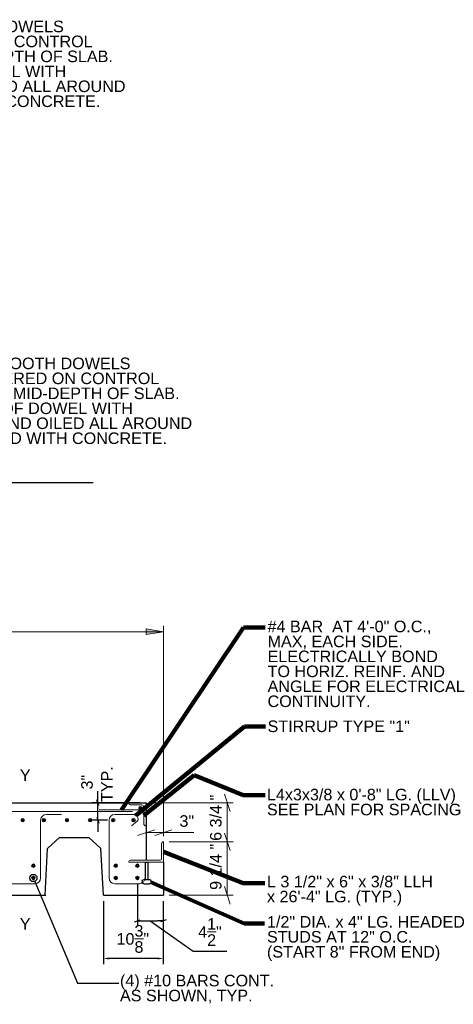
# Model space of a CAD drawing. Header units: inches. Extents: x 14731 to 15192, y 29822 to 30134.
# Tile 3 of 6: x 14875 to 14950, y 29954 to 30124. Entities that reach past the tile are written whole.
import ezdxf
from ezdxf.enums import TextEntityAlignment as Align

# ---------------------------------------------------------------- set-up
doc = ezdxf.new("R2010")
doc.units = ezdxf.units.IN
doc.header["$LTSCALE"] = 0.05
doc.header["$MEASUREMENT"] = 0
for name, color, linetype, lineweight in [('G-ANNO-DIM', 1, 'Continuous', 0), ('G-ANNO-TEXT', 7, 'Continuous', 30), ('Level 1', 7, 'Continuous', 0), ('S-REIN-RBAR', 7, 'Continuous', 13)]:
    doc.layers.add(name, color=color, linetype=linetype, lineweight=lineweight)
doc.styles.add("3 4 1'-0", font='arial.ttf', dxfattribs={"height": 2})
doc.dimstyles.new("3 4 1'-0", dxfattribs={"dimtxt": 2, "dimasz": 1, "dimexe": 1, "dimexo": 1, "dimgap": 1, "dimtad": 1, "dimdec": 0, "dimrnd": 0.0625, "dimzin": 11, "dimdsep": 46, "dimlunit": 4, "dimtxsty": "3 4 1'-0", "dimcen": 0, "dimadec": 4, "dimazin": 3, "dimtfac": 1, "dimtdec": 0, "dimtofl": 0, "dimtmove": 0, "dimatfit": 3, "dimfxl": 1, "dimtolj": 1, "dimtzin": 0, "dimarcsym": 0})

# ---------------------------------------------------------------- blocks, each defined once
blk = doc.blocks.new('l6x312x516-e')
at = {"layer": 'Level 1', "extrusion": (-1.32025e-26, 0, -1), "flags": 128}
blk.add_lwpolyline([(0, -3.5), (0, 0), (-6, 0), (-6, -0.01), (-6, -0.01, 0.414214), (-5.7, -0.31), (-5.7, -0.31), (-0.61, -0.31), (-0.61, -0.31, -0.414214), (-0.31, -0.61), (-0.31, -0.61), (-0.31, -3.2), (-0.31, -3.2, 0.414214), (-0.01, -3.5), (-0.01, -3.5), (0, -3.5)], format="xyb", dxfattribs=at)
blk = doc.blocks.new('REINFDOT1')
for radius in [0.00313, 0.00187, 0.000625]:
    blk.add_circle((0, 0), radius)
blk = doc.blocks.new('REINF. DOT')
at = {"layer": 'S-REIN-RBAR', "xscale": 100, "yscale": 100, "zscale": 100, "rotation": 90.00000000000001}
blk.add_blockref('REINFDOT1', (36.53, 24.59), dxfattribs=at)
blk = doc.blocks.new('*U474')
at = {"layer": 'S-REIN-RBAR'}
for p, q in [((-6.749987, 6.000006), (-4.124987, 6.000006)), ((4.125013, 6.000006), (6.750013, 6.000006)), ((-3.124987, 5.000006), (-3.124987, -4.999994)), ((3.125013, -4.999994), (3.125013, 5.000006)), ((-2.124987, -5.999994), (2.125013, -5.999994))]:
    blk.add_line(p, q, dxfattribs=at)
at = {"layer": 'S-REIN-RBAR', "extrusion": (0, 0, -1)}
for centre, start, end in [((4.124987, 5.000006), 90, 180), ((-4.125013, 5.000006), 0, 90)]:
    blk.add_arc(centre, 1, start, end, dxfattribs=at)
at = {"layer": 'S-REIN-RBAR'}
for centre, start, end in [((-2.124987, -4.999994), 180, 270), ((2.125013, -4.999994), 270, 0)]:
    blk.add_arc(centre, 1, start, end, dxfattribs=at)
blk = doc.blocks.new('*U476')
at = {"layer": 'S-REIN-RBAR'}
for p, q in [((-2.125019, 5.999995), (0.968731, 5.999995)), ((-3.125019, -5.000005), (-3.125019, 4.999995)), ((1.742651, 4.815062), (0.763129, 4.013816)), ((3.124981, -2.250005), (3.124981, -5.000005)), ((2.124981, -6.000005), (-2.125019, -6.000005))]:
    blk.add_line(p, q, dxfattribs=at)
for centre, start, end in [((-2.125019, 4.999995), 90, 180), ((-2.125019, -5.000005), 180, 270), ((2.124981, -5.000005), 270, 0)]:
    blk.add_arc(centre, 1, start, end, dxfattribs=at)
at = {"layer": 'S-REIN-RBAR', "extrusion": (0, 0, -1)}
for centre, radius, start, end in [((-0.968731, 4.999995), 1, 90, 156.16139), ((-1.426075, 5.202076), 0.5, 156.16139, 230.716952)]:
    blk.add_arc(centre, radius, start, end, dxfattribs=at)
blk = doc.blocks.new('*U477')
at = {"layer": 'G-ANNO-TEXT'}
for p, q in [((-0.249993, 1.874993), (-0.249993, -1.125007)), ((-0.749993, -1.375007), (-0.749993, -1.625007)), ((-0.499993, -1.125007), (0.500007, -1.125007)), ((0.750007, -1.375007), (0.750007, -1.625007)), ((-0.499993, -1.875007), (0.500007, -1.875007))]:
    blk.add_line(p, q, dxfattribs=at)
at = {"layer": 'G-ANNO-TEXT', "flags": 128}
blk.add_lwpolyline([(-0.249993, 1.874993), (0.250007, 1.874993), (0.250007, -1.125007)], dxfattribs=at)
at = {"layer": 'G-ANNO-TEXT', "extrusion": (0, 0, -1)}
for centre, start, end in [((0.499993, -1.375007), 0, 90), ((0.499993, -1.625007), 270, 0), ((-0.500007, -1.375007), 90, 180), ((-0.500007, -1.625007), 180, 270)]:
    blk.add_arc(centre, 0.25, start, end, dxfattribs=at)
blk = doc.blocks.new('_Oblique_0.3')
at = {"color": 0, "linetype": 'ByBlock', "lineweight": -2}
for p, q in [((0, 0), (-1, 0)), ((0.5, 0.166667), (-0.5, -0.166667))]:
    blk.add_line(p, q, dxfattribs=at)
blk = doc.blocks.new('*D549')
at = {"layer": 'G-ANNO-DIM', "color": 0, "lineweight": -2, "transparency": 16777216}
for p, q in [((14895.46, 29974.43), (14895.46, 29967.02)), ((14899.96, 29971.43), (14899.96, 29967.02)), ((14896.46, 29968.02), (14898.96, 29968.02)), ((14897.71, 29968.02), (14905.12, 29962.75)), ((14905.12, 29962.75), (14910.96, 29962.75))]:
    blk.add_line(p, q, dxfattribs=at)
at = {"layer": 'G-ANNO-DIM', "color": 0, "lineweight": -2, "transparency": 16777216, "rotation": 180}
blk.add_blockref('_Oblique_0.3', (14895.46, 29968.02), dxfattribs=at)
at = {"layer": 'G-ANNO-DIM', "color": 0, "lineweight": -2, "transparency": 16777216}
blk.add_blockref('_Oblique_0.3', (14899.96, 29968.02), dxfattribs=at)
at = {"layer": 'G-ANNO-DIM', "color": 0, "transparency": 16777216, "insert": (14908.04, 29966.09), "char_height": 2, "attachment_point": 5, "style": "3 4 1'-0"}
blk.add_mtext('\\A1;4{\\H1x;\\S1/2;}"', dxfattribs=at)
blk = doc.blocks.new('*D550')
at = {"layer": 'G-ANNO-DIM', "color": 0, "lineweight": -2, "transparency": 16777216}
for p, q in [((14889.59, 29971.43), (14889.59, 29960.5)), ((14899.96, 29971.43), (14899.96, 29960.5)), ((14898.96, 29961.5), (14890.59, 29961.5))]:
    blk.add_line(p, q, dxfattribs=at)
at = {"layer": 'G-ANNO-DIM', "color": 0, "transparency": 16777216}
for points in [[(14890.59, 29961.67), (14890.59, 29961.33), (14889.59, 29961.5)], [(14898.96, 29961.67), (14898.96, 29961.33), (14899.96, 29961.5)]]:
    blk.add_solid(points, dxfattribs=at)
at = {"layer": 'G-ANNO-DIM', "color": 0, "transparency": 16777216, "insert": (14894.68, 29964.89), "char_height": 2, "attachment_point": 5, "style": "3 4 1'-0"}
blk.add_mtext('\\A1;10{\\H1x;\\S3/8;}"', dxfattribs=at)
blk = doc.blocks.new('*D552')
at = {"layer": 'G-ANNO-DIM', "color": 0, "lineweight": -2, "transparency": 16777216}
for p, q in [((14888.6, 29989.43), (14888.6, 29990.43)), ((14895.96, 29988.43), (14887.6, 29988.43)), ((14888.6, 29985.43), (14888.6, 29988.43)), ((14890.28, 29985.43), (14887.6, 29985.43)), ((14888.6, 29984.43), (14888.6, 29983.43))]:
    blk.add_line(p, q, dxfattribs=at)
for p, rotation in [((14888.6, 29988.43), 270), ((14888.6, 29985.43), 90)]:
    blk.add_blockref('_Oblique_0.3', p, dxfattribs=dict(at, rotation=rotation))
at = {"layer": 'G-ANNO-DIM', "color": 0, "transparency": 16777216, "insert": (14886.75, 29992), "char_height": 2, "attachment_point": 5, "rotation": 90, "style": "3 4 1'-0"}
blk.add_mtext('\\A1;3"', dxfattribs=at)
blk = doc.blocks.new('l4x3x38-e')
at = {"layer": 'Level 1', "extrusion": (1.58266e-15, 0, -1), "flags": 128}
blk.add_lwpolyline([(-0.38, -3.63, 0.414214), (-0.01, -4), (-0.01, -4), (0, -4), (0, 0), (-3, 0), (-3, -0.01), (-3, -0.01, 0.414214), (-2.63, -0.38), (-2.63, -0.38), (-0.75, -0.38), (-0.75, -0.38, -0.414214), (-0.38, -0.75), (-0.38, -0.75), (-0.38, -3.63)], format="xyb", dxfattribs=at)

msp = doc.modelspace()

# ---------------------------------------------------------------- hatches: boundary and pattern name
at = {"layer": 'G-ANNO-DIM', "linetype": 'Continuous', "extrusion": (0, 0, -1)}
msp.add_hatch(color=256, dxfattribs=at).paths.add_polyline_path([(-14896.96301152, 30018.52695991), (-14899.96301152, 30018.02695991), (-14896.96301152, 30017.52695991)])

# ---------------------------------------------------------------- linework, layer by layer
at = {"layer": 'G-ANNO-DIM'}
for p, q in [((14899.963012, 29982.67724967, -5.279528), (14899.963012, 30019.02695967, -5.279528)), ((14777.588012, 30018.02695967, -5.279528), (14899.963012, 30018.02695967, -5.279528)), ((14910.542937, 29989.92724967, -5.279528), (14911.542937, 29986.92724967, -5.279528)), ((14897.963012, 29988.42724967, -5.279528), (14912.042937, 29988.42724967, -5.279528)), ((14911.042937, 29981.67724967, -5.279528), (14911.042937, 29988.42724967, -5.279528)), ((14896.963012, 29987.42724967, -5.279528), (14896.963012, 29982.28489667, -5.279528)), ((14895.463012, 29982.78489667, -5.279528), (14898.463012, 29983.78489667, -5.279528)), ((14899.963012, 29983.28489667, -5.279528), (14896.963012, 29983.28489667, -5.279528)), ((14901.463012, 29983.78489667, -5.279528), (14898.463012, 29982.78489667, -5.279528)), ((14899.963012, 29982.67724967, -5.279528), (14899.963012, 29984.28489667, -5.279528)), ((14905.236654, 29983.28489667, -5.279528), (14899.963012, 29983.28489667, -5.279528)), ((14910.542937, 29983.17724967, -5.279528), (14911.542937, 29980.17724967, -5.279528)), ((14911.542937, 29980.17724967, -5.279528), (14910.542937, 29983.17724967, -5.279528)), ((14900.963012, 29981.67724967, -5.279528), (14912.042937, 29981.67724967, -5.279528)), ((14911.042937, 29981.91346167, -5.279528), (14911.042937, 29981.67724967, -5.279528)), ((14911.042937, 29972.42724967, -5.279528), (14911.042937, 29981.67724967, -5.279528)), ((14911.542937, 29970.92724967, -5.279528), (14910.542937, 29973.92724967, -5.279528)), ((14900.963012, 29972.42724967, -5.279528), (14912.042937, 29972.42724967, -5.279528))]:
    msp.add_line(p, q, dxfattribs=at)
at = {"layer": 'G-ANNO-DIM', "elevation": -5.279528, "flags": 128}
msp.add_lwpolyline([(14896.963012, 30018.52695967), (14899.963012, 30018.02695967), (14896.963012, 30017.52695967)], close=True, dxfattribs=at)
at = {"layer": 'G-ANNO-DIM', "extrusion": (0, 0, -1)}
msp.add_solid([(-14896.963012, 30018.52695967, 5.279528), (-14899.963012, 30018.02695967, 5.279528), (-14896.963012, 30017.52695967, 5.279528)], dxfattribs=at)
at = {"layer": 'G-ANNO-TEXT'}
for p, q in [((14887.799762, 30043.77342667), (14792.413625, 30043.77342667)), ((14777.588012, 29988.42724967, -5.279528), (14896.963012, 29988.42724967, -5.279528)), ((14896.963012, 29988.42724967, -5.279528), (14896.963012, 29978.48924967, -5.279528)), ((14879.894869, 29980.54569967, -5.279508), (14881.996222, 29982.42724967, -5.279508)), ((14881.996222, 29982.42724967, -5.279508), (14887.061189, 29982.42724967, -5.279508)), ((14889.162542, 29980.54569967, -5.279508), (14887.061189, 29982.42724967, -5.279508)), ((14879.469399, 29972.42724967, -5.279508), (14879.894869, 29980.54569967, -5.279508)), ((14889.588012, 29972.42724967, -5.279508), (14889.162542, 29980.54569967, -5.279508)), ((14899.963012, 29978.17724967, -5.279528), (14899.963012, 29972.42724967, -5.279528)), ((14871.588012, 29972.42724967, -5.279508), (14879.588012, 29972.42724967, -5.279508)), ((14889.588012, 29972.42724967, -5.279508), (14899.963012, 29972.42724967, -5.279508))]:
    msp.add_line(p, q, dxfattribs=at)
at = {"layer": 'G-ANNO-TEXT', "flags": 128}
msp.add_lwpolyline([(14877.69171, 29974.84727867), (14885.082896, 29957.25720467), (14892.282541, 29957.25720467)], dxfattribs=at)
at = {"layer": 'G-ANNO-TEXT'}
msp.add_circle((14877.448012, 29975.42724967, -7.03937), 0.6290917, dxfattribs=at)
at = {"layer": 'S-REIN-RBAR'}
for p, q in [((14781.925474, 29986.92724967), (14894.650262, 29986.92724967)), ((14896.588012, 29987.18952867), (14888.874616, 29987.18952867, -5.168541))]:
    msp.add_line(p, q, dxfattribs=at)

# ---------------------------------------------------------------- block references
at = {"layer": 'G-ANNO-TEXT'}
msp.add_blockref('*U477', (14897.056504, 29976.30225667, -1.759803), dxfattribs=at)
at = {"layer": 'Level 1', "xscale": -1}
msp.add_blockref('l4x3x38-e', (14896.963012, 29988.43799997, -12.318898), dxfattribs=at)
at = {"layer": 'Level 1', "rotation": 180}
msp.add_blockref('l6x312x516-e', (14899.963012, 29978.17724967, -5.279528), dxfattribs=at)
at = {"layer": 'S-REIN-RBAR'}
for name, p in [('*U474', (14875.587999, 29980.42724367, -5.279508)), ('*U476', (14893.68153, 29980.42725567, -5.279508))]:
    msp.add_blockref(name, p, dxfattribs=at)
at = {"layer": 'S-REIN-RBAR', "rotation": 180}
for p in [(14932.535277, 30012.08086567, -1.759803), (14912.121416, 30010.01667867, -1.759803), (14915.808916, 30010.01667867, -1.759803), (14919.808916, 30010.01667867, -1.759803), (14923.808916, 30010.01667867, -1.759803), (14927.808916, 30010.01667867, -1.759803), (14931.332538, 30010.01667867, -1.759803), (14913.981416, 30002.14167867, -1.759803), (14928.246416, 30002.14167867, -1.759803), (14931.996416, 30002.14167867, -1.759803), (14913.981416, 30000.01667867, -1.759803), (14928.246416, 30000.01667867, -1.759803), (14931.996416, 30000.01667867, -1.759803)]:
    msp.add_blockref('REINF. DOT', p, dxfattribs=at)

# ---------------------------------------------------------------- texts
at = {"layer": 'G-ANNO-DIM', "color": 7, "linetype": 'Continuous', "style": "3 4 1'-0"}
for s, p in [('6 3/4 "', (14909.042937, 29985.83800367, -5.279528)), ('9 1/4 "', (14909.042937, 29977.35179267, -5.279528))]:
    msp.add_text(s, height=2, rotation=90, dxfattribs=at).set_placement(p, align=Align.MIDDLE_CENTER)
msp.add_text('3"', height=2, dxfattribs=at).set_placement((14904.029337, 29985.28489667, -5.279528), align=Align.MIDDLE_CENTER)
at = {"layer": 'G-ANNO-TEXT', "color": 7, "char_height": 2, "attachment_point": 1, "style": "3 4 1'-0"}
for s, insert, line_spacing_factor in [('3/4" DIA. x 1\'-6" SMOOTH DOWELS\\PAT 12" O.C. CENTERED ON CONTROL\\PJOINT PLACED AT MID-DEPTH OF SLAB.\\PPAINT ONE SIDE OF DOWEL WITH \\PASPHALT PAINT AND OILED ALL AROUND\\PTO PREVENT BOND WITH CONCRETE.', (14837.209073, 30123.72866467), 0.776524), ('3/4" DIA. x 1\'-6" SMOOTH DOWELS\\PAT 12" O.C. CENTERED ON CONTROL\\PJOINT PLACED AT MID-DEPTH OF SLAB.\\PPAINT ONE SIDE OF DOWEL WITH \\PASPHALT PAINT AND OILED ALL AROUND\\PTO PREVENT BOND WITH CONCRETE.', (14848.754825, 30065.44245667), 0.776524), ('#4 BAR  AT 4\'-0" O.C., \\PMAX, EACH SIDE. \\PELECTRICALLY BOND \\PTO HORIZ. REINF. AND \\PANGLE FOR ELECTRICAL \\PCONTINUITY.', (14918.019149, 30019.93804667), 0.776524), ('STIRRUP TYPE "1"', (14918.019149, 30002.66857467), 0.6), ('Y', (14875.101926, 29994.21761467), 0.6), ('L4x3x3/8 x 0\'-8" LG. (LLV)\\PSEE PLAN FOR SPACING', (14917.905596, 29990.85483467, -1.759823), 0.776524), ('L 3 1/2" x 6" x 3/8" LLH\\Px 26\'-4" LG. (TYP.)', (14917.914302, 29975.80523067), 0.776524), ('Y', (14875.101926, 29968.48251367), 0.6), ('1/2" DIA. x 4" LG. HEADED\\PSTUDS AT 12" O.C. \\P(START 8" FROM END)', (14917.914302, 29968.84366567), 0.776524), ('(4) #10 BARS CONT.\\PAS SHOWN, TYP.', (14892.452149, 29958.68335667), 0.776524)]:
    msp.add_mtext(s, dxfattribs=dict(at, insert=insert, line_spacing_factor=line_spacing_factor))
at = {"layer": 'G-ANNO-TEXT', "color": 7, "insert": (14889.186808, 29988.55816867), "char_height": 2, "attachment_point": 1, "rotation": 90, "line_spacing_factor": 0.6, "style": "3 4 1'-0"}
msp.add_mtext('TYP.', dxfattribs=at)

# ---------------------------------------------------------------- dimensions: what is measured, and where the dimension line sits
at = {"layer": 'G-ANNO-DIM'}
for base, p1, p2, angle, override, picture, middle in [((14888.598357, 29988.42724967, -1.759803), (14891.275512, 29985.42724967, -1.759803), (14896.963012, 29988.42724967, -5.279528), 90, {"dimdec": 8, "dimlunit": 4, "dimblk": '_Oblique_0.3', "dimtdec": 4, "dimtofl": 1, "dimtmove": 2}, '*D552', (14886.75, 29992, -1.759803)), ((14889.588012, 29961.5, -5.279528), (14899.963012, 29972.4272496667, -5.279528), (14889.588012, 29972.4272496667, -5.279508), 180, {"dimdec": 8, "dimlunit": 4, "dimtdec": 4}, '*D550', (14894.681252, 29961.5, -5.279528))]:
    dim = msp.add_linear_dim(base=base, p1=p1, p2=p2, angle=angle, dimstyle="3 4 1'-0", override=override, dxfattribs=at)
    dim.commit()
    dim.dimension.update_dxf_attribs({"geometry": picture, "text_midpoint": middle, "dimtype": 160})
dim = msp.add_linear_dim(base=(14899.963012, 29968.02013867), p1=(14895.463012, 29975.42724967), p2=(14899.963012, 29972.42724967, -5.279508), dimstyle="3 4 1'-0", override={"dimasz": 1, "dimdec": 8, "dimlunit": 4, "dimblk": '_Oblique_0.3', "dimtdec": 4, "dimtofl": 1, "dimtmove": 1}, dxfattribs=at)
dim.commit()
dim.dimension.update_dxf_attribs({"geometry": '*D549', "text_midpoint": (14906.125, 29962.75), "dimtype": 160})

# ---------------------------------------------------------------- leaders
at = {"layer": 'G-ANNO-TEXT'}
for points in [[(14892.731314, 29987.18952867), (14913.863413, 30018.73125967), (14917.598382, 30018.73125967)], [(14895.196081, 29986.26515267), (14914.000058, 30001.64620067), (14917.64393, 30001.64620067)], [(14896.588012, 29986.23974967, -1.759823), (14905.300677, 29993.20650267, -1.759823), (14913.817865, 29989.76422967, -1.759823), (14917.598382, 29989.76422967, -1.759823)], [(14899.963012, 29979.92724967), (14913.79509, 29974.51546667), (14917.541446, 29974.51546667)], [(14897.806512, 29974.67724967), (14913.95451, 29967.55390167), (14917.461737, 29967.55390167)]]:
    msp.add_leader(points, dimstyle="3 4 1'-0", override={"dimscale": 1, "dimgap": 2, "dimclrd": 256, "dimlwd": 65535}, dxfattribs=at)

doc.saveas('drawing.dxf')
